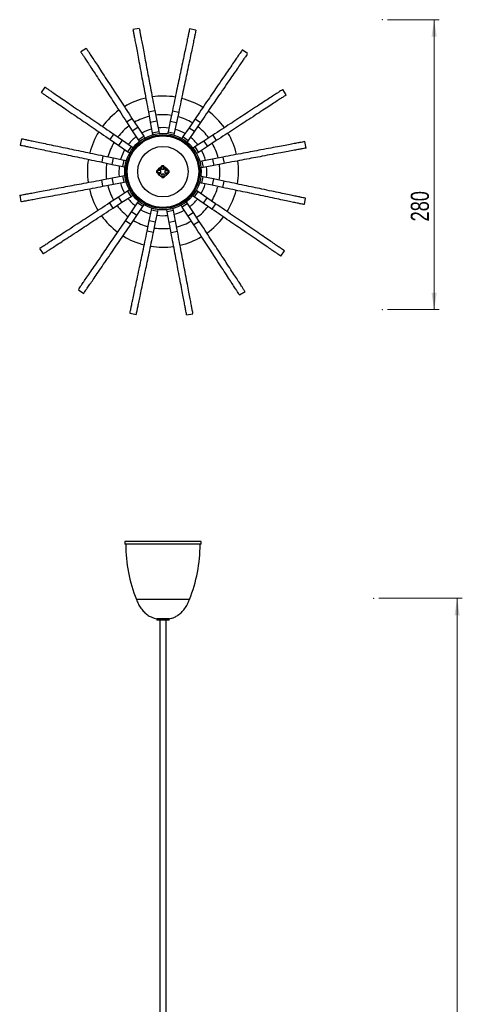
# Model space of a CAD drawing. Header units: millimetres. Extents: x 682 to 767, y 227 to 608.
# Tile 2 of 2: x 682 to 767, y 417 to 608. Entities that reach past the tile are written whole.
import ezdxf

# ---------------------------------------------------------------- set-up
doc = ezdxf.new("R2010")
doc.units = ezdxf.units.MM
doc.header["$PDSIZE"] = -1
doc.styles.add('SLDTEXTSTYLE0', font='TXT', dxfattribs={"width": 0.75})
doc.dimstyles.new('SLDDIMSTYLE0', dxfattribs={"dimtxt": 3.5, "dimasz": 3.302, "dimexe": 0, "dimexo": 0.0625, "dimgap": 0.875, "dimtad": 1, "dimdec": 0, "dimlfac": 5, "dimrnd": 1e-09, "dimzin": 12, "dimdsep": 46, "dimtxsty": 'SLDTEXTSTYLE0', "dimsah": 1, "dimcen": 0.09, "dimadec": 0, "dimazin": 3, "dimtfac": 1, "dimtofl": 0, "dimtmove": 0, "dimatfit": 3, "dimfxl": 0, "dimfrac": 2, "dimtolj": 1, "dimtzin": 12, "dimarcsym": 0})

# ---------------------------------------------------------------- blocks, each defined once
blk = doc.blocks.new('_D')
at = {"color": 7, "linetype": 'Continuous', "lineweight": 0}
for p, q in [((751.33, 495.75), (767.44, 495.75)), ((766.44, 495.75), (766.44, 235.75)), ((759.45, 235.75), (767.44, 235.75))]:
    blk.add_line(p, q, dxfattribs=at)
at = {"color": 7, "linetype": 'Continuous', "lineweight": 18}
for points in [[(766.44, 495.75), (765.94, 492.45), (766.95, 492.45)], [(766.44, 235.75), (766.95, 239.06), (765.94, 239.06)]]:
    blk.add_solid(points, dxfattribs=at)
at = {"color": 7, "linetype": 'Continuous', "lineweight": 18, "insert": (761.93, 361.79), "char_height": 3.5, "attachment_point": 1, "rotation": 90, "style": 'SLDTEXTSTYLE0'}
blk.add_mtext('1300', dxfattribs=at)
blk = doc.blocks.new('_D_2')
at = {"color": 7, "linetype": 'Continuous', "lineweight": 0}
for p, q in [((753, 607.5), (763, 607.5)), ((762, 607.5), (762, 551.5)), ((753, 551.5), (763, 551.5))]:
    blk.add_line(p, q, dxfattribs=at)
at = {"color": 7, "linetype": 'Continuous', "lineweight": 18}
for points in [[(762, 607.5), (761.49, 604.2), (762.51, 604.2)], [(762, 551.5), (762.51, 554.8), (761.49, 554.8)]]:
    blk.add_solid(points, dxfattribs=at)
at = {"color": 7, "linetype": 'Continuous', "lineweight": 18, "insert": (757.49, 568.54), "char_height": 3.5, "attachment_point": 1, "rotation": 90, "style": 'SLDTEXTSTYLE0'}
blk.add_mtext('280', dxfattribs=at)

msp = doc.modelspace()

# ---------------------------------------------------------------- linework, layer by layer
at = {"color": 7, "linetype": 'Continuous', "lineweight": 25}
for p, q in [((705.04, 605.83), (703.81, 605.59)), ((715.98, 605.47), (714.75, 605.72)), ((694.8, 601.97), (693.75, 601.29)), ((725.95, 600.95), (724.91, 601.66)), ((686.81, 594.49), (686.1, 593.45)), ((733.43, 592.97), (732.74, 594.01)), ((706.8, 589.73), (708.02, 589.96)), ((706.8, 589.73), (707.17, 587.73)), ((708.02, 589.96), (708.4, 587.96)), ((711.44, 589.93), (711.02, 587.93)), ((711.44, 589.93), (712.66, 589.67)), ((712.66, 589.67), (712.25, 587.67)), ((702.58, 587.77), (703.62, 588.45)), ((702.58, 587.77), (703.69, 586.06)), ((703.62, 588.45), (704.74, 586.75)), ((707.17, 587.73), (708.4, 587.96)), ((707.17, 587.73), (707.56, 585.66)), ((708.4, 587.96), (708.79, 585.89)), ((711.02, 587.93), (710.59, 585.87)), ((711.02, 587.93), (712.25, 587.67)), ((712.25, 587.67), (711.81, 585.61)), ((715.81, 588.33), (714.66, 586.64)), ((715.81, 588.33), (716.84, 587.62)), ((703.69, 586.06), (704.74, 586.75)), ((703.69, 586.06), (704.84, 584.3)), ((704.74, 586.75), (705.89, 584.99)), ((707.56, 585.66), (708.79, 585.89)), ((708.79, 585.89), (708.86, 585.49)), ((710.59, 585.87), (710.51, 585.48)), ((710.59, 585.87), (711.81, 585.61)), ((714.66, 586.64), (713.47, 584.91)), ((715.69, 585.94), (714.5, 584.2)), ((714.66, 586.64), (715.69, 585.94)), ((716.84, 587.62), (715.69, 585.94)), ((682.29, 584.52), (682.04, 583.29)), ((699.43, 584.35), (700.14, 585.38)), ((699.43, 584.35), (701.12, 583.2)), ((700.14, 585.38), (701.82, 584.23)), ((701.12, 583.2), (701.82, 584.23)), ((701.82, 584.23), (703.56, 583.04)), ((704.84, 584.3), (705.89, 584.99)), ((704.84, 584.3), (705.06, 583.96)), ((705.89, 584.99), (706.11, 584.65)), ((707.56, 585.66), (707.64, 585.26)), ((711.81, 585.61), (711.73, 585.22)), ((713.47, 584.91), (713.24, 584.57)), ((713.47, 584.91), (714.5, 584.2)), ((714.5, 584.2), (714.27, 583.87)), ((717.52, 584.07), (715.76, 582.92)), ((719.23, 585.18), (717.52, 584.07)), ((717.52, 584.07), (718.21, 583.02)), ((719.91, 584.14), (718.21, 583.02)), ((719.23, 585.18), (719.91, 584.14)), ((737.28, 582.72), (737.05, 583.95)), ((701.12, 583.2), (702.85, 582.01)), ((702.85, 582.01), (703.56, 583.04)), ((702.85, 582.01), (703.19, 581.78)), ((703.56, 583.04), (703.89, 582.82)), ((715.76, 582.92), (715.42, 582.7)), ((715.76, 582.92), (716.45, 581.87)), ((718.21, 583.02), (716.45, 581.87)), ((697.84, 579.98), (698.09, 581.2)), ((698.09, 581.2), (700.09, 580.79)), ((699.83, 579.56), (700.09, 580.79)), ((700.09, 580.79), (702.15, 580.35)), ((701.89, 579.13), (702.15, 580.35)), ((702.15, 580.35), (702.54, 580.27)), ((716.45, 581.87), (716.11, 581.65)), ((717.12, 580.2), (716.72, 580.12)), ((719.18, 580.59), (717.12, 580.2)), ((717.12, 580.2), (717.35, 578.97)), ((721.19, 580.97), (719.18, 580.59)), ((719.18, 580.59), (719.42, 579.36)), ((721.19, 580.97), (721.42, 579.74)), ((697.84, 579.98), (699.83, 579.56)), ((699.83, 579.56), (701.89, 579.13)), ((701.89, 579.13), (702.28, 579.05)), ((708.45, 577.95), (708.45, 578.35)), ((708.57, 578.35), (708.45, 578.35)), ((709.17, 578.35), (708.57, 578.35)), ((708.57, 578.35), (708.57, 577.95)), ((709.17, 578.35), (709.17, 577.95)), ((709.41, 579.32), (709.81, 579.32)), ((709.41, 579.19), (709.41, 579.32)), ((709.41, 578.59), (709.41, 579.19)), ((709.81, 579.19), (709.41, 579.19)), ((709.81, 578.59), (709.41, 578.59)), ((709.81, 579.19), (709.81, 579.32)), ((709.81, 578.59), (709.81, 579.19)), ((710.05, 577.95), (710.05, 578.35)), ((710.05, 578.35), (710.65, 578.35)), ((710.14, 578.44), (710.18, 578.35)), ((710.44, 578.37), (710.41, 578.35)), ((710.65, 577.95), (710.65, 578.35)), ((710.65, 578.35), (710.77, 578.35)), ((710.77, 578.35), (710.77, 577.95)), ((717.35, 578.97), (716.95, 578.9)), ((719.42, 579.36), (717.35, 578.97)), ((721.42, 579.74), (719.42, 579.36)), ((697.8, 576.56), (699.8, 576.94)), ((698.03, 575.34), (697.8, 576.56)), ((699.8, 576.94), (701.87, 577.33)), ((700.04, 575.71), (699.8, 576.94)), ((701.87, 577.33), (702.27, 577.4)), ((702.1, 576.1), (701.87, 577.33)), ((708.57, 577.95), (708.45, 577.95)), ((709.17, 577.95), (708.57, 577.95)), ((708.78, 577.93), (708.81, 577.95)), ((709.2, 577.71), (708.88, 577.69)), ((708.99, 577.9), (709.01, 577.7)), ((708.99, 577.9), (709.06, 577.9)), ((709.41, 577.71), (709.41, 577.11)), ((709.41, 577.71), (709.81, 577.71)), ((709.41, 577.11), (709.81, 577.11)), ((709.41, 577.11), (709.41, 576.99)), ((709.81, 576.99), (709.41, 576.99)), ((709.81, 577.71), (709.81, 577.11)), ((709.81, 577.11), (709.81, 576.99)), ((710.05, 577.95), (710.65, 577.95)), ((710.4, 577.82), (710.09, 577.79)), ((710.28, 577.81), (710.27, 577.95)), ((710.65, 577.95), (710.77, 577.95)), ((717.33, 577.17), (716.94, 577.25)), ((717.33, 577.17), (717.07, 575.95)), ((719.39, 576.74), (717.33, 577.17)), ((719.39, 576.74), (719.13, 575.52)), ((721.39, 576.32), (719.39, 576.74)), ((721.39, 576.32), (721.13, 575.1)), ((698.03, 575.34), (700.04, 575.71)), ((700.04, 575.71), (702.1, 576.1)), ((701.01, 573.28), (702.77, 574.43)), ((702.1, 576.1), (702.5, 576.18)), ((702.77, 574.43), (703.11, 574.65)), ((703.46, 573.38), (702.77, 574.43)), ((716.37, 574.29), (716.03, 574.52)), ((717.07, 575.95), (716.68, 576.03)), ((719.13, 575.52), (717.07, 575.95)), ((721.13, 575.1), (719.13, 575.52)), ((681.94, 573.58), (682.17, 572.35)), ((699.31, 572.17), (701.01, 573.28)), ((701.7, 572.23), (701.01, 573.28)), ((701.7, 572.23), (703.46, 573.38)), ((703.46, 573.38), (703.8, 573.61)), ((704.72, 572.1), (704.95, 572.43)), ((715.66, 573.26), (715.33, 573.49)), ((716.37, 574.29), (715.66, 573.26)), ((717.4, 572.07), (715.66, 573.26)), ((718.1, 573.1), (716.37, 574.29)), ((718.1, 573.1), (717.4, 572.07)), ((719.79, 571.95), (718.1, 573.1)), ((736.93, 571.78), (737.18, 573.01)), ((699.99, 571.12), (699.31, 572.17)), ((699.99, 571.12), (701.7, 572.23)), ((703.53, 570.36), (704.72, 572.1)), ((704.56, 569.66), (705.75, 571.39)), ((705.75, 571.39), (704.72, 572.1)), ((705.75, 571.39), (705.98, 571.73)), ((706.97, 568.63), (707.41, 570.69)), ((707.41, 570.69), (707.49, 571.08)), ((708.63, 570.43), (707.41, 570.69)), ((708.63, 570.43), (708.71, 570.83)), ((710.43, 570.41), (710.36, 570.81)), ((711.66, 570.64), (710.43, 570.41)), ((711.66, 570.64), (711.58, 571.04)), ((712.05, 568.58), (711.66, 570.64)), ((713.33, 571.31), (713.11, 571.65)), ((714.38, 572), (713.33, 571.31)), ((714.48, 569.55), (713.33, 571.31)), ((714.38, 572), (714.16, 572.34)), ((715.53, 570.24), (714.38, 572)), ((719.08, 570.92), (717.4, 572.07)), ((719.79, 571.95), (719.08, 570.92)), ((702.38, 568.68), (703.53, 570.36)), ((703.41, 567.97), (702.38, 568.68)), ((703.41, 567.97), (704.56, 569.66)), ((704.56, 569.66), (703.53, 570.36)), ((706.56, 566.63), (706.97, 568.63)), ((708.2, 568.37), (706.97, 568.63)), ((708.2, 568.37), (708.63, 570.43)), ((710.82, 568.35), (710.43, 570.41)), ((715.53, 570.24), (714.48, 569.55)), ((715.6, 567.85), (714.48, 569.55)), ((716.64, 568.53), (715.53, 570.24)), ((707.78, 566.38), (708.2, 568.37)), ((712.05, 568.58), (710.82, 568.35)), ((711.2, 566.34), (710.82, 568.35)), ((712.43, 566.57), (712.05, 568.58)), ((716.64, 568.53), (715.6, 567.85)), ((707.78, 566.38), (706.56, 566.63)), ((712.43, 566.57), (711.2, 566.34)), ((685.79, 563.34), (686.48, 562.29)), ((732.41, 561.81), (733.12, 562.85)), ((693.27, 555.35), (694.31, 554.64)), ((724.42, 554.33), (725.47, 555.02)), ((703.24, 550.83), (704.47, 550.58)), ((714.18, 550.48), (715.41, 550.71)), ((702.23, 506.74), (702.23, 506.18)), ((716.99, 506.74), (702.23, 506.74)), ((716.99, 506.18), (702.23, 506.18)), ((716.99, 506.18), (716.99, 506.74)), ((708.42, 491.76), (708.42, 491.54)), ((708.42, 491.76), (708.44, 491.76)), ((708.42, 491.76), (708.42, 491.76)), ((708.42, 491.76), (708.44, 491.76)), ((710.8, 491.54), (708.42, 491.54)), ((709.41, 491.76), (708.44, 491.76)), ((708.44, 491.76), (708.44, 491.76)), ((709.01, 491.54), (709.01, 280.91)), ((709.41, 491.76), (709.61, 491.76)), ((709.41, 491.76), (709.61, 491.76)), ((709.41, 491.76), (709.41, 491.76)), ((709.41, 491.76), (709.41, 491.76)), ((709.61, 491.76), (709.81, 491.76)), ((709.61, 491.76), (709.81, 491.76)), ((710.78, 491.76), (709.81, 491.76)), ((709.81, 491.76), (709.81, 491.76)), ((709.81, 491.76), (709.81, 491.76)), ((710.21, 280.91), (710.21, 491.54)), ((710.8, 491.76), (710.78, 491.76)), ((710.78, 491.76), (710.78, 491.76)), ((710.8, 491.76), (710.78, 491.76)), ((710.8, 491.54), (710.8, 491.76)), ((710.8, 491.76), (710.8, 491.76))]:
    msp.add_line(p, q, dxfattribs=at)
at = {"color": 8, "linetype": 'Continuous', "lineweight": 25}
for p, q in [((710.15, 578.41), (710.33, 578.5)), ((714.74, 495.51), (704.48, 495.51))]:
    msp.add_line(p, q, dxfattribs=at)
at = {"color": 7, "linetype": 'Continuous', "lineweight": 25, "flags": 128}
for points in [[(710.38, 578.35), (710.38, 578.37), (710.28, 578.59)], [(708.84, 577.95), (708.88, 577.82), (708.95, 577.69)], [(710.33, 577.81), (710.37, 577.9), (710.38, 577.95)]]:
    msp.add_lwpolyline(points, dxfattribs=at)
at = {"color": 7, "linetype": 'Continuous', "lineweight": 25}
for radius in [7.38, 7.11, 6.91, 4.87]:
    msp.add_circle((709.61, 578.15), radius, dxfattribs=at)
at = {"color": 7, "linetype": 'Continuous'}
msp.add_circle((709.61, 578.15), 1, dxfattribs=at)
at = {"color": 7, "linetype": 'Continuous', "lineweight": 25}
for centre, radius, start, end in [((709.61, 578.15), 14.6, 103.1122, 120.7041), ((709.61, 578.15), 14.6, 80.6111, 98.2029), ((709.61, 578.15), 14.6, 58.1163, 75.7003), ((709.61, 578.15), 14.6, 125.6147, 143.1992), ((709.61, 578.15), 14.6, 35.6182, 53.1979), ((709.61, 578.15), 11, 103.9148, 119.9004), ((709.61, 578.15), 11, 81.4148, 97.2801), ((709.61, 578.15), 11, 58.9148, 74.9004), ((709.61, 578.15), 14.6, 148.1172, 165.6971), ((709.61, 578.15), 11, 126.4148, 142.4004), ((709.61, 578.15), 8.5, 104.8744, 118.9409), ((709.61, 578.15), 8.5, 82.3744, 96.4409), ((709.61, 578.15), 8.5, 59.8744, 73.9409), ((709.61, 578.15), 11, 36.4148, 52.1903), ((709.61, 578.15), 11, 148.9148, 164.9004), ((709.61, 578.15), 8.5, 127.3744, 141.4409), ((709.61, 578.15), 8.5, 37.3744, 51.4409), ((709.61, 578.15), 14.6, 13.112, 30.7039), ((709.61, 578.15), 8.5, 149.8744, 163.9409), ((709.61, 578.15), 8.5, 14.8744, 28.9409), ((709.61, 578.15), 11, 13.9148, 29.9003), ((709.61, 578.15), 14.6, 170.6182, 188.1978), ((709.61, 578.15), 14.6, 350.6111, 8.2026), ((709.61, 578.15), 11, 171.4148, 187.4004), ((709.61, 578.15), 8.5, 172.3744, 186.4409), ((709.61, 578.15), 0.916, 102.6116, 167.3884), ((709.61, 578.15), 0.86, 103.4477, 166.5523), ((709.61, 578.15), 0.8, 104.4775, 165.5225), ((709.61, 578.15), 0.6, 109.4712, 160.5288), ((709.61, 578.15), 0.916, 12.6116, 77.3884), ((709.61, 578.15), 0.86, 14.91, 76.5523), ((709.61, 578.15), 0.8, 33.1576, 75.5225), ((709.61, 578.15), 0.6, 28.4065, 70.5288), ((709.61, 578.15), 8.5, 352.3744, 6.4409), ((709.61, 578.15), 11, 351.4148, 7.4004), ((709.61, 578.15), 0.916, 192.6116, 257.3884), ((709.61, 578.15), 0.86, 194.7683, 212.4811), ((709.61, 578.15), 0.6, 199.4712, 250.5288), ((709.61, 578.15), 0.6, 289.4712, 340.5288), ((709.61, 578.15), 0.916, 282.6116, 347.3884), ((709.61, 578.15), 0.86, 337.0456, 346.5523), ((709.61, 578.15), 14.6, 193.1165, 210.7002), ((709.61, 578.15), 11, 193.9148, 209.9004), ((709.61, 578.15), 8.5, 194.8744, 208.9409), ((709.61, 578.15), 8.5, 329.8744, 343.9409), ((709.61, 578.15), 11, 328.9148, 344.6936), ((709.61, 578.15), 14.6, 328.1167, 345.7), ((709.61, 578.15), 8.5, 217.3744, 231.4409), ((709.61, 578.15), 8.5, 307.3744, 321.4409), ((709.61, 578.15), 11, 216.4148, 232.4004), ((709.61, 578.15), 8.5, 239.8744, 253.9409), ((709.61, 578.15), 8.5, 284.8744, 298.9409), ((709.61, 578.15), 11, 306.4148, 322.4004), ((709.61, 578.15), 14.6, 215.6111, 233.2027), ((709.61, 578.15), 11, 238.9148, 254.9004), ((709.61, 578.15), 8.5, 262.3744, 276.4409), ((709.61, 578.15), 14.6, 305.6182, 323.1977), ((709.61, 578.15), 11, 261.5875, 277.4004), ((709.61, 578.15), 11, 283.9148, 299.9004), ((709.61, 578.15), 14.6, 238.1121, 255.7041), ((709.61, 578.15), 14.6, 283.117, 300.6971), ((709.61, 578.15), 14.6, 260.6146, 278.1995), ((731.18, 506.18), 28.75, 180, 201.791), ((688.04, 506.18), 28.75, 338.209, 0)]:
    msp.add_arc(centre, radius, start, end, dxfattribs=at)
for start_param, end_param in [(1.570796, 1.74024), (1.401353, 1.570796)]:
    msp.add_ellipse((709.61, 491.71), major_axis=(1.19, 0), ratio=0.040473, start_param=start_param, end_param=end_param, dxfattribs=at)
for points, knots in [([(703.81, 605.57), (703.81, 605.57), (703.81, 605.57), (703.86, 605.34), (703.94, 604.9), (704.07, 604.21), (704.25, 603.28), (704.47, 602.1), (704.74, 600.67), (705.05, 599), (705.38, 597.23), (705.72, 595.43), (706.06, 593.65), (706.41, 591.76), (706.67, 590.41), (706.8, 589.73)], [0, 0, 0, 0, 0.046956, 0.117079, 0.189686, 0.265205, 0.34412, 0.42518, 0.510205, 0.599244, 0.692042, 0.767229, 0.843962, 0.921732, 1, 1, 1, 1]), ([(705.04, 605.81), (705.04, 605.8), (705.04, 605.8), (705.09, 605.58), (705.17, 605.13), (705.3, 604.44), (705.47, 603.51), (705.7, 602.33), (705.96, 600.9), (706.28, 599.23), (706.61, 597.46), (706.95, 595.66), (707.29, 593.88), (707.64, 591.99), (707.9, 590.64), (708.02, 589.96)], [0, 0, 0, 0, 0.046956, 0.117079, 0.189686, 0.265205, 0.34412, 0.42518, 0.510205, 0.599244, 0.692042, 0.767229, 0.843962, 0.921732, 1, 1, 1, 1]), ([(714.75, 605.71), (714.75, 605.7), (714.75, 605.7), (714.7, 605.48), (714.61, 605.03), (714.46, 604.35), (714.27, 603.42), (714.02, 602.24), (713.73, 600.82), (713.38, 599.16), (713.01, 597.4), (712.63, 595.61), (712.26, 593.83), (711.86, 591.94), (711.58, 590.6), (711.44, 589.93)], [0, 0, 0, 0, 0.046956, 0.117079, 0.189686, 0.265205, 0.34412, 0.42518, 0.510205, 0.599244, 0.692042, 0.767229, 0.843962, 0.921732, 1, 1, 1, 1]), ([(715.97, 605.45), (715.97, 605.45), (715.97, 605.45), (715.92, 605.22), (715.83, 604.78), (715.69, 604.09), (715.49, 603.16), (715.25, 601.98), (714.95, 600.57), (714.6, 598.9), (714.23, 597.14), (713.85, 595.35), (713.48, 593.57), (713.09, 591.69), (712.81, 590.34), (712.66, 589.67)], [0, 0, 0, 0, 0.046956, 0.117079, 0.189686, 0.265205, 0.34412, 0.42518, 0.510205, 0.599244, 0.692042, 0.767229, 0.843962, 0.921732, 1, 1, 1, 1]), ([(693.76, 601.27), (693.76, 601.27), (693.76, 601.27), (693.89, 601.07), (694.14, 600.69), (694.52, 600.11), (695.04, 599.31), (695.7, 598.31), (696.49, 597.09), (697.42, 595.67), (698.4, 594.16), (699.4, 592.63), (700.4, 591.11), (701.45, 589.5), (702.2, 588.35), (702.58, 587.77)], [0, 0, 0, 0, 0.046956, 0.117079, 0.189686, 0.265205, 0.34412, 0.42518, 0.510205, 0.599244, 0.692042, 0.767229, 0.843962, 0.921732, 1, 1, 1, 1]), ([(694.81, 601.95), (694.81, 601.95), (694.81, 601.95), (694.93, 601.76), (695.18, 601.38), (695.57, 600.79), (696.08, 600), (696.74, 598.99), (697.54, 597.77), (698.47, 596.35), (699.45, 594.85), (700.45, 593.31), (701.44, 591.79), (702.5, 590.18), (703.25, 589.03), (703.62, 588.45)], [0, 0, 0, 0, 0.046956, 0.117079, 0.189686, 0.265205, 0.34412, 0.42518, 0.510205, 0.599244, 0.692042, 0.767229, 0.843962, 0.921732, 1, 1, 1, 1]), ([(724.9, 601.64), (724.9, 601.64), (724.9, 601.64), (724.77, 601.45), (724.52, 601.07), (724.12, 600.49), (723.58, 599.71), (722.91, 598.72), (722.09, 597.52), (721.13, 596.12), (720.11, 594.63), (719.08, 593.12), (718.06, 591.62), (716.97, 590.03), (716.2, 588.9), (715.81, 588.33)], [0, 0, 0, 0, 0.046956, 0.117079, 0.189686, 0.265205, 0.34412, 0.42518, 0.510205, 0.599244, 0.692042, 0.767229, 0.843962, 0.921732, 1, 1, 1, 1]), ([(725.93, 600.94), (725.93, 600.94), (725.93, 600.93), (725.8, 600.74), (725.55, 600.37), (725.15, 599.79), (724.62, 599.01), (723.94, 598.01), (723.12, 596.82), (722.16, 595.41), (721.15, 593.93), (720.11, 592.42), (719.09, 590.92), (718, 589.33), (717.23, 588.19), (716.84, 587.62)], [0, 0, 0, 0, 0.046956, 0.117079, 0.189686, 0.265205, 0.34412, 0.42518, 0.510205, 0.599244, 0.692042, 0.767229, 0.843962, 0.921732, 1, 1, 1, 1]), ([(686.12, 593.44), (686.12, 593.44), (686.12, 593.44), (686.31, 593.31), (686.69, 593.06), (687.27, 592.66), (688.05, 592.12), (689.04, 591.45), (690.24, 590.63), (691.64, 589.67), (693.13, 588.65), (694.64, 587.62), (696.14, 586.6), (697.73, 585.51), (698.86, 584.74), (699.43, 584.35)], [0, 0, 0, 0, 0.046956, 0.117079, 0.189686, 0.265205, 0.34412, 0.42518, 0.510205, 0.599244, 0.692042, 0.767229, 0.843962, 0.921732, 1, 1, 1, 1]), ([(686.82, 594.48), (686.83, 594.47), (686.83, 594.47), (687.02, 594.34), (687.39, 594.09), (687.97, 593.69), (688.75, 593.16), (689.75, 592.48), (690.94, 591.66), (692.35, 590.7), (693.83, 589.69), (695.34, 588.65), (696.84, 587.63), (698.43, 586.54), (699.57, 585.77), (700.14, 585.38)], [0, 0, 0, 0, 0.046956, 0.117079, 0.189686, 0.265205, 0.34412, 0.42518, 0.510205, 0.599244, 0.692042, 0.767229, 0.843962, 0.921732, 1, 1, 1, 1]), ([(732.73, 594), (732.73, 594), (732.73, 594), (732.53, 593.87), (732.15, 593.63), (731.57, 593.24), (730.77, 592.72), (729.76, 592.06), (728.55, 591.27), (727.13, 590.34), (725.62, 589.36), (724.09, 588.36), (722.57, 587.36), (720.96, 586.31), (719.81, 585.56), (719.23, 585.18)], [0, 0, 0, 0, 0.046956, 0.117079, 0.189686, 0.265205, 0.34412, 0.42518, 0.510205, 0.599244, 0.692042, 0.767229, 0.843962, 0.921732, 1, 1, 1, 1]), ([(733.41, 592.95), (733.41, 592.95), (733.41, 592.95), (733.22, 592.83), (732.84, 592.58), (732.25, 592.2), (731.45, 591.68), (730.45, 591.02), (729.23, 590.23), (727.81, 589.29), (726.31, 588.31), (724.77, 587.31), (723.25, 586.32), (721.64, 585.26), (720.49, 584.51), (719.91, 584.14)], [0, 0, 0, 0, 0.046956, 0.117079, 0.189686, 0.265205, 0.34412, 0.42518, 0.510205, 0.599244, 0.692042, 0.767229, 0.843962, 0.921732, 1, 1, 1, 1]), ([(682.31, 584.51), (682.31, 584.51), (682.31, 584.51), (682.54, 584.47), (682.98, 584.37), (683.67, 584.23), (684.6, 584.03), (685.78, 583.79), (687.2, 583.49), (688.86, 583.14), (690.62, 582.77), (692.41, 582.4), (694.19, 582.02), (696.07, 581.63), (697.42, 581.35), (698.09, 581.2)], [0, 0, 0, 0, 0.046956, 0.117079, 0.189686, 0.265205, 0.34412, 0.42518, 0.510205, 0.599244, 0.692042, 0.767229, 0.843962, 0.921732, 1, 1, 1, 1]), ([(737.03, 583.95), (737.03, 583.95), (737.03, 583.95), (736.8, 583.9), (736.36, 583.82), (735.67, 583.69), (734.74, 583.52), (733.56, 583.29), (732.13, 583.02), (730.46, 582.71), (728.69, 582.38), (726.89, 582.04), (725.11, 581.7), (723.22, 581.35), (721.87, 581.09), (721.19, 580.97)], [0, 0, 0, 0, 0.046956, 0.117079, 0.189686, 0.265205, 0.34412, 0.42518, 0.510205, 0.599244, 0.692042, 0.767229, 0.843962, 0.921732, 1, 1, 1, 1]), ([(682.06, 583.29), (682.06, 583.29), (682.06, 583.29), (682.28, 583.24), (682.73, 583.15), (683.41, 583), (684.34, 582.81), (685.52, 582.56), (686.94, 582.27), (688.6, 581.92), (690.36, 581.55), (692.15, 581.17), (693.93, 580.8), (695.82, 580.4), (697.16, 580.12), (697.84, 579.98)], [0, 0, 0, 0, 0.046956, 0.117079, 0.189686, 0.265205, 0.34412, 0.42518, 0.510205, 0.599244, 0.692042, 0.767229, 0.843962, 0.921732, 1, 1, 1, 1]), ([(737.26, 582.72), (737.26, 582.72), (737.26, 582.72), (737.03, 582.68), (736.59, 582.59), (735.9, 582.46), (734.97, 582.29), (733.79, 582.06), (732.36, 581.8), (730.69, 581.48), (728.92, 581.15), (727.12, 580.81), (725.34, 580.47), (723.45, 580.12), (722.1, 579.86), (721.42, 579.74)], [0, 0, 0, 0, 0.046956, 0.117079, 0.189686, 0.265205, 0.34412, 0.42518, 0.510205, 0.599244, 0.692042, 0.767229, 0.843962, 0.921732, 1, 1, 1, 1]), ([(681.96, 573.58), (681.96, 573.58), (681.96, 573.58), (682.19, 573.63), (682.63, 573.71), (683.32, 573.84), (684.25, 574.01), (685.43, 574.24), (686.86, 574.51), (688.53, 574.82), (690.3, 575.15), (692.1, 575.49), (693.88, 575.83), (695.77, 576.18), (697.12, 576.44), (697.8, 576.56)], [0, 0, 0, 0, 0.0469555, 0.1170786, 0.1896858, 0.2652052, 0.34412, 0.4251798, 0.5102053, 0.5992439, 0.6920418, 0.767229, 0.8439623, 0.9217324, 1, 1, 1, 1]), ([(737.16, 573.01), (737.16, 573.01), (737.16, 573.01), (736.94, 573.06), (736.49, 573.15), (735.81, 573.3), (734.88, 573.49), (733.7, 573.74), (732.28, 574.04), (730.62, 574.38), (728.86, 574.75), (727.07, 575.13), (725.29, 575.5), (723.4, 575.9), (722.06, 576.18), (721.39, 576.32)], [0, 0, 0, 0, 0.046956, 0.117079, 0.189686, 0.265205, 0.34412, 0.42518, 0.510205, 0.599244, 0.692042, 0.767229, 0.843962, 0.921732, 1, 1, 1, 1]), ([(682.19, 572.35), (682.19, 572.35), (682.19, 572.35), (682.42, 572.4), (682.86, 572.48), (683.55, 572.61), (684.48, 572.79), (685.66, 573.01), (687.09, 573.28), (688.76, 573.59), (690.53, 573.92), (692.33, 574.26), (694.11, 574.6), (696, 574.95), (697.35, 575.21), (698.03, 575.34)], [0, 0, 0, 0, 0.046956, 0.117079, 0.189686, 0.265205, 0.34412, 0.42518, 0.510205, 0.599244, 0.692042, 0.767229, 0.843962, 0.921732, 1, 1, 1, 1]), ([(736.91, 571.79), (736.91, 571.79), (736.91, 571.79), (736.68, 571.84), (736.24, 571.93), (735.55, 572.07), (734.62, 572.27), (733.44, 572.51), (732.02, 572.81), (730.36, 573.16), (728.6, 573.53), (726.81, 573.91), (725.03, 574.28), (723.15, 574.67), (721.8, 574.96), (721.13, 575.1)], [0, 0, 0, 0, 0.046956, 0.117079, 0.189686, 0.265205, 0.34412, 0.42518, 0.510205, 0.599244, 0.692042, 0.767229, 0.843962, 0.921732, 1, 1, 1, 1]), ([(685.81, 563.35), (685.81, 563.35), (685.81, 563.35), (686, 563.48), (686.38, 563.72), (686.97, 564.11), (687.77, 564.63), (688.77, 565.28), (689.99, 566.08), (691.41, 567.01), (692.91, 567.99), (694.45, 568.99), (695.97, 569.98), (697.58, 571.04), (698.73, 571.79), (699.31, 572.17)], [0, 0, 0, 0, 0.046956, 0.117079, 0.189686, 0.265205, 0.34412, 0.42518, 0.510205, 0.599244, 0.692042, 0.767229, 0.843962, 0.921732, 1, 1, 1, 1]), ([(686.49, 562.3), (686.49, 562.3), (686.49, 562.3), (686.69, 562.43), (687.07, 562.68), (687.65, 563.06), (688.45, 563.58), (689.46, 564.24), (690.67, 565.03), (692.09, 565.96), (693.6, 566.94), (695.13, 567.94), (696.65, 568.94), (698.26, 569.99), (699.41, 570.74), (699.99, 571.12)], [0, 0, 0, 0, 0.046956, 0.117079, 0.189686, 0.265205, 0.34412, 0.42518, 0.510205, 0.599244, 0.692042, 0.767229, 0.843962, 0.921732, 1, 1, 1, 1]), ([(732.4, 561.83), (732.39, 561.83), (732.39, 561.83), (732.2, 561.96), (731.83, 562.21), (731.25, 562.61), (730.47, 563.14), (729.47, 563.82), (728.28, 564.64), (726.87, 565.6), (725.39, 566.61), (723.88, 567.65), (722.38, 568.67), (720.79, 569.76), (719.65, 570.53), (719.08, 570.92)], [0, 0, 0, 0, 0.046956, 0.117079, 0.189686, 0.265205, 0.34412, 0.42518, 0.510205, 0.599244, 0.692042, 0.767229, 0.843962, 0.921732, 1, 1, 1, 1]), ([(733.1, 562.86), (733.1, 562.86), (733.1, 562.86), (732.91, 562.99), (732.53, 563.25), (731.95, 563.64), (731.17, 564.18), (730.18, 564.85), (728.98, 565.67), (727.58, 566.63), (726.09, 567.65), (724.58, 568.68), (723.08, 569.7), (721.49, 570.79), (720.36, 571.56), (719.79, 571.95)], [0, 0, 0, 0, 0.046956, 0.117079, 0.189686, 0.265205, 0.34412, 0.42518, 0.510205, 0.599244, 0.692042, 0.767229, 0.843962, 0.921732, 1, 1, 1, 1]), ([(693.29, 555.37), (693.29, 555.37), (693.29, 555.37), (693.42, 555.56), (693.67, 555.93), (694.07, 556.51), (694.6, 557.3), (695.28, 558.29), (696.1, 559.49), (697.06, 560.89), (698.07, 562.37), (699.11, 563.89), (700.13, 565.38), (701.22, 566.98), (701.99, 568.11), (702.38, 568.68)], [0, 0, 0, 0, 0.046956, 0.117079, 0.189686, 0.265205, 0.34412, 0.42518, 0.510205, 0.599244, 0.692042, 0.767229, 0.843962, 0.921732, 1, 1, 1, 1]), ([(694.32, 554.66), (694.32, 554.66), (694.32, 554.66), (694.45, 554.85), (694.7, 555.23), (695.1, 555.81), (695.64, 556.59), (696.31, 557.58), (697.13, 558.78), (698.09, 560.19), (699.11, 561.67), (700.14, 563.18), (701.16, 564.68), (702.25, 566.27), (703.02, 567.4), (703.41, 567.97)], [0, 0, 0, 0, 0.046956, 0.117079, 0.189686, 0.265205, 0.34412, 0.42518, 0.510205, 0.599244, 0.692042, 0.767229, 0.843962, 0.921732, 1, 1, 1, 1]), ([(724.41, 554.35), (724.41, 554.35), (724.41, 554.35), (724.29, 554.55), (724.04, 554.92), (723.65, 555.51), (723.14, 556.31), (722.48, 557.31), (721.68, 558.53), (720.75, 559.95), (719.77, 561.46), (718.77, 562.99), (717.78, 564.51), (716.72, 566.12), (715.97, 567.27), (715.6, 567.85)], [0, 0, 0, 0, 0.046956, 0.117079, 0.189686, 0.265205, 0.34412, 0.42518, 0.510205, 0.599244, 0.692042, 0.767229, 0.843962, 0.921732, 1, 1, 1, 1]), ([(725.46, 555.03), (725.46, 555.03), (725.46, 555.03), (725.33, 555.23), (725.08, 555.61), (724.7, 556.2), (724.18, 556.99), (723.52, 558), (722.73, 559.21), (721.8, 560.63), (720.82, 562.14), (719.82, 563.67), (718.82, 565.19), (717.77, 566.8), (717.02, 567.95), (716.64, 568.53)], [0, 0, 0, 0, 0.046956, 0.117079, 0.189686, 0.265205, 0.34412, 0.42518, 0.510205, 0.599244, 0.692042, 0.767229, 0.843962, 0.921732, 1, 1, 1, 1]), ([(703.25, 550.85), (703.25, 550.85), (703.25, 550.86), (703.3, 551.08), (703.39, 551.52), (703.53, 552.21), (703.73, 553.14), (703.97, 554.32), (704.27, 555.74), (704.62, 557.4), (704.99, 559.16), (705.37, 560.95), (705.74, 562.73), (706.13, 564.61), (706.41, 565.96), (706.56, 566.63)], [0, 0, 0, 0, 0.046956, 0.117079, 0.189686, 0.265205, 0.34412, 0.42518, 0.510205, 0.599244, 0.692042, 0.767229, 0.843962, 0.921732, 1, 1, 1, 1]), ([(704.47, 550.6), (704.47, 550.6), (704.47, 550.6), (704.52, 550.83), (704.61, 551.27), (704.76, 551.95), (704.95, 552.88), (705.2, 554.06), (705.49, 555.48), (705.84, 557.15), (706.21, 558.9), (706.59, 560.7), (706.96, 562.47), (707.36, 564.36), (707.64, 565.7), (707.78, 566.38)], [0, 0, 0, 0, 0.046956, 0.117079, 0.189686, 0.265205, 0.34412, 0.42518, 0.510205, 0.599244, 0.692042, 0.767229, 0.843962, 0.921732, 1, 1, 1, 1]), ([(714.18, 550.5), (714.18, 550.5), (714.18, 550.5), (714.14, 550.73), (714.05, 551.17), (713.92, 551.86), (713.75, 552.79), (713.52, 553.97), (713.26, 555.4), (712.94, 557.07), (712.61, 558.84), (712.27, 560.64), (711.93, 562.42), (711.58, 564.31), (711.32, 565.66), (711.2, 566.34)], [0, 0, 0, 0, 0.046956, 0.117079, 0.189686, 0.265205, 0.34412, 0.42518, 0.510205, 0.599244, 0.692042, 0.767229, 0.843962, 0.921732, 1, 1, 1, 1]), ([(715.41, 550.73), (715.41, 550.73), (715.41, 550.73), (715.36, 550.96), (715.28, 551.4), (715.15, 552.09), (714.97, 553.02), (714.75, 554.21), (714.48, 555.63), (714.17, 557.3), (713.84, 559.07), (713.5, 560.87), (713.16, 562.65), (712.81, 564.55), (712.55, 565.89), (712.43, 566.57)], [0, 0, 0, 0, 0.046956, 0.117079, 0.189686, 0.265205, 0.34412, 0.42518, 0.510205, 0.599244, 0.692042, 0.767229, 0.843962, 0.921732, 1, 1, 1, 1]), ([(704.48, 495.51), (704.61, 495.21), (704.85, 494.62), (705.34, 493.81), (705.93, 493.1), (706.59, 492.54), (707.26, 492.14), (707.88, 491.91), (708.26, 491.8), (708.42, 491.76)], [0, 0, 0, 0, 0.169049, 0.336757, 0.499721, 0.652214, 0.793533, 0.910107, 1, 1, 1, 1]), ([(710.8, 491.76), (710.95, 491.8), (711.31, 491.9), (711.89, 492.11), (712.54, 492.48), (713.21, 493.02), (713.83, 493.73), (714.35, 494.58), (714.61, 495.2), (714.74, 495.51)], [0, 0, 0, 0, 0.085235, 0.194792, 0.327277, 0.477732, 0.647459, 0.822922, 1, 1, 1, 1])]:
    msp.add_open_spline(points, degree=3, knots=knots, dxfattribs=at)
at = {"color": 7, "linetype": 'Continuous', "lineweight": 0}
for p in [(752, 607.5), (752, 551.5), (750.33, 495.75)]:
    msp.add_point(p, dxfattribs=at)

# ---------------------------------------------------------------- dimensions: what is measured, and where the dimension line sits
at = {"color": 7, "linetype": 'Continuous', "lineweight": 18}
for base, p1, p2, picture, middle in [((762, 551.5), (752, 607.5), (752, 551.5), '_D_2', (762, 572.42)), ((766.44, 235.75), (750.33, 495.75), (758.45, 235.75), '_D', (766.44, 366.96))]:
    dim = msp.add_linear_dim(base=base, p1=p1, p2=p2, angle=90, dimstyle='SLDDIMSTYLE0', dxfattribs=at)
    dim.commit()
    dim.dimension.update_dxf_attribs({"geometry": picture, "text_midpoint": middle, "dimtype": 160})

doc.saveas('drawing.dxf')
